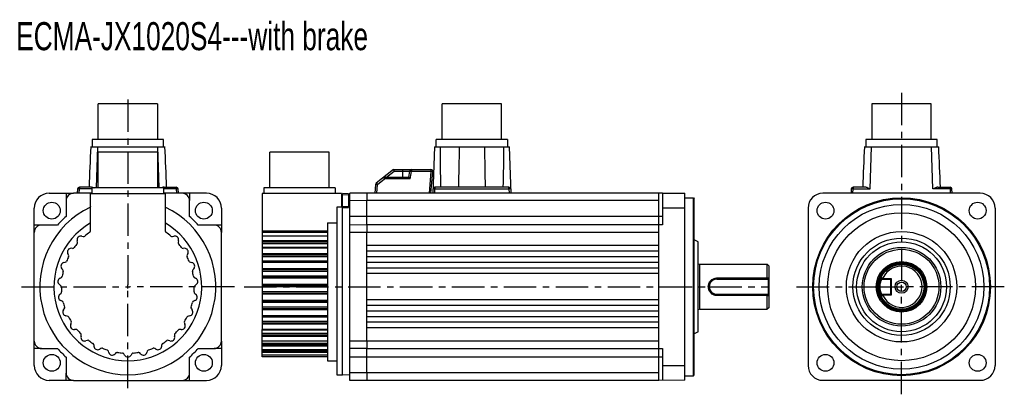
# Model space of a CAD drawing. Header units: millimetres. Extents: x 180 to 707, y 263 to 464.
import ezdxf

# ---------------------------------------------------------------- set-up
doc = ezdxf.new("R2010")
doc.units = ezdxf.units.MM
doc.header["$LTSCALE"] = 46.255
doc.linetypes.add('CENTER', pattern=[0.6, 0.375, -0.075, 0.075, -0.075])
doc.layers.get('0').update_dxf_attribs({"linetype": 'CONTINUOUS'})
doc.layers.add('DEFAULT_1', color=7, linetype='CENTER')
doc.styles.get("Standard").update_dxf_attribs({"font": 'txt', "width": 0.7})

msp = doc.modelspace()

# ---------------------------------------------------------------- linework, layer by layer
at = {"color": 7, "linetype": 'Continuous'}
for p, q in [((222.27, 399.63), (222.27, 418.68)), ((254.02, 418.68), (222.27, 418.68)), ((254.02, 418.68), (254.02, 399.63)), ((406.18, 399.63), (406.18, 418.68)), ((437.93, 418.68), (406.18, 418.68)), ((437.93, 399.63), (437.93, 418.68)), ((635.77, 418.68), (635.77, 399.63)), ((667.52, 418.68), (635.77, 418.68)), ((667.52, 399.63), (667.52, 418.68)), ((218.14, 395.63), (258.14, 395.63)), ((219.09, 399.63), (219.09, 395.63)), ((257.19, 399.63), (219.09, 399.63)), ((221.37, 373.73), (222.14, 395.63)), ((254.91, 373.73), (254.14, 395.63)), ((257.19, 395.63), (257.19, 399.63)), ((402.05, 395.63), (401.19, 370.93)), ((402.05, 395.63), (442.05, 395.63)), ((403, 395.63), (403, 399.63)), ((441.1, 399.63), (403, 399.63)), ((441.1, 399.63), (441.1, 395.63)), ((442.92, 370.93), (442.05, 395.63)), ((631.65, 395.63), (671.65, 395.63)), ((632.6, 399.63), (632.6, 395.63)), ((670.7, 399.63), (632.6, 399.63)), ((634.86, 373.16), (635.65, 395.63)), ((668.44, 373.16), (667.65, 395.63)), ((670.7, 395.63), (670.7, 399.63)), ((222.27, 373.73), (222.27, 392.78)), ((254.02, 392.78), (222.27, 392.78)), ((254.02, 392.78), (254.02, 373.73)), ((314, 373.73), (314, 392.78)), ((345.75, 392.78), (314, 392.78)), ((345.75, 373.73), (345.75, 392.78)), ((380.12, 383.48), (370.94, 376.26)), ((375.38, 379.48), (375.38, 378.56)), ((375.38, 379.48), (388.13, 379.48)), ((376.43, 379.48), (380.47, 382.65)), ((380.13, 383.48), (400.16, 383.48)), ((380.47, 382.65), (388.68, 382.65)), ((385.12, 379.48), (385.12, 383.48)), ((388.68, 382.65), (388.12, 379.48)), ((388.96, 378.56), (389.67, 382.56)), ((389.67, 383.48), (389.67, 382.56)), ((400.16, 382.56), (389.67, 382.56)), ((400.16, 382.56), (399.14, 370.93)), ((400.15, 370.93), (401.15, 382.39)), ((400.16, 383.48), (400.16, 382.56)), ((212.23, 374.13), (212.23, 373.16)), ((218.78, 374.13), (212.23, 374.13)), ((219.09, 370.73), (219.09, 373.73)), ((257.19, 373.73), (219.09, 373.73)), ((257.19, 373.73), (257.19, 370.73)), ((257.5, 374.13), (264.05, 374.13)), ((264.05, 374.13), (264.05, 373.16)), ((310.82, 373.73), (310.82, 370.73)), ((348.92, 373.73), (310.82, 373.73)), ((348.92, 373.73), (348.92, 370.73)), ((370.56, 375.56), (370.15, 370.93)), ((371.15, 370.93), (371.55, 375.56)), ((371.55, 375.56), (375.38, 378.56)), ((388.96, 378.56), (375.38, 378.56)), ((402.27, 374.13), (402.27, 373.16)), ((441.84, 374.13), (402.27, 374.13)), ((441.84, 373.16), (441.84, 374.13)), ((625.74, 374.13), (625.74, 373.16)), ((632.29, 374.13), (625.74, 374.13)), ((671.01, 374.13), (677.56, 374.13)), ((677.56, 374.13), (677.56, 373.16)), ((196.14, 370.92), (209.14, 370.93)), ((205.14, 370.92), (205.14, 370.93)), ((205.14, 370.93), (205.14, 367.09)), ((209.14, 370.93), (209.16, 370.91)), ((219.09, 370.91), (209.16, 370.91)), ((211.23, 373.16), (211.15, 370.93)), ((212.15, 370.93), (212.23, 373.16)), ((219.09, 373.16), (212.23, 373.16)), ((218.15, 350.78), (218.15, 370.73)), ((218.15, 370.73), (258.14, 370.73)), ((264.05, 373.16), (257.19, 373.16)), ((267.13, 370.91), (257.19, 370.91)), ((258.14, 370.73), (258.13, 350.78)), ((264.05, 373.16), (264.13, 370.93)), ((265.13, 370.93), (265.05, 373.16)), ((280.14, 370.92), (267.14, 370.93)), ((271.14, 370.93), (271.14, 367.09)), ((309.87, 370.73), (309.87, 298.07)), ((352.37, 370.73), (309.87, 370.73)), ((352.37, 370.73), (352.37, 363.46)), ((352.87, 273.93), (352.87, 370.73)), ((356.07, 370.56), (352.87, 370.73)), ((352.87, 370.23), (356.07, 370.06)), ((356.07, 370.56), (356.07, 363.22)), ((365.87, 370.93), (356.87, 370.91)), ((356.87, 270.94), (356.87, 370.91)), ((523.87, 370.92), (365.87, 370.93)), ((365.87, 370.93), (365.87, 366.93)), ((402.19, 370.93), (402.27, 373.16)), ((402.27, 373.16), (441.84, 373.16)), ((441.84, 373.16), (441.92, 370.93)), ((521.87, 270.93), (521.87, 370.93)), ((523.87, 370.92), (535.87, 370.9)), ((523.87, 370.92), (523.87, 353.93)), ((535.87, 270.95), (535.87, 370.9)), ((535.87, 368.43), (540.37, 368.43)), ((540.37, 368.43), (540.87, 367.93)), ((540.37, 273.43), (540.37, 368.43)), ((609.65, 370.92), (609.65, 370.9)), ((693.65, 370.9), (609.65, 370.9)), ((624.74, 373.16), (624.66, 370.93)), ((625.66, 370.93), (625.74, 373.16)), ((625.74, 373.16), (634.86, 373.16)), ((677.56, 373.16), (668.44, 373.16)), ((677.56, 373.16), (677.64, 370.93)), ((678.64, 370.93), (678.56, 373.16)), ((693.65, 370.92), (693.65, 370.9)), ((205.16, 366.91), (205.16, 358.48)), ((271.13, 358.48), (271.13, 366.91)), ((349.87, 363.46), (349.87, 273.93)), ((352.87, 363.46), (349.87, 363.46)), ((352.37, 367.93), (352.87, 367.9)), ((356.07, 363.67), (352.87, 363.78)), ((352.87, 363.33), (356.07, 363.22)), ((356.87, 367.72), (356.07, 367.76)), ((365.87, 366.93), (356.87, 366.91)), ((365.87, 353.93), (365.87, 366.93)), ((521.87, 366.93), (365.87, 366.93)), ((540.87, 273.93), (540.87, 367.93)), ((188.14, 349.93), (188.14, 362.93)), ((288.14, 362.93), (288.14, 349.93)), ((523.87, 358.49), (356.87, 358.48)), ((535.87, 362.93), (523.87, 362.93)), ((601.67, 362.93), (601.65, 362.93)), ((601.67, 362.93), (601.67, 278.93)), ((701.65, 362.93), (701.62, 362.93)), ((701.62, 362.93), (701.62, 278.93)), ((191.97, 353.92), (188.14, 353.92)), ((200.59, 353.91), (192.16, 353.91)), ((284.13, 353.91), (275.7, 353.91)), ((288.14, 353.92), (284.31, 353.92)), ((344.87, 354.99), (344.87, 281.43)), ((344.87, 354.99), (349.87, 354.99)), ((365.87, 353.93), (356.87, 353.91)), ((523.87, 353.93), (365.87, 353.93)), ((365.87, 353.93), (365.87, 349.93)), ((188.16, 291.94), (188.16, 349.91)), ((213.56, 347.96), (214.25, 347.77)), ((262.03, 347.77), (262.73, 347.96)), ((288.13, 291.94), (288.13, 349.91)), ((309.87, 350.78), (344.87, 350.78)), ((344.87, 349.96), (309.87, 349.96)), ((344.87, 348.03), (309.87, 348.03)), ((365.87, 349.93), (356.87, 349.91)), ((365.87, 291.93), (365.87, 349.93)), ((521.87, 349.93), (365.87, 349.93)), ((211.3, 344.82), (211.11, 345.51)), ((265.17, 345.51), (264.98, 344.82)), ((344.87, 345.51), (309.87, 345.51)), ((344.87, 344.82), (309.87, 344.82)), ((344.87, 343.91), (309.87, 343.91)), ((521.87, 342.93), (365.87, 342.93)), ((542.87, 344.93), (540.87, 346.07)), ((542.87, 296.93), (542.87, 344.93)), ((206.46, 337.89), (206.12, 338.53)), ((208.64, 341.45), (207.92, 341.47)), ((268.36, 341.47), (267.64, 341.45)), ((270.16, 338.52), (269.82, 337.89)), ((344.87, 341.86), (309.87, 341.86)), ((344.87, 341.47), (309.87, 341.47)), ((344.87, 338.52), (309.87, 338.53)), ((344.87, 337.89), (309.87, 337.89)), ((344.87, 336.96), (309.87, 336.96)), ((521.87, 339.93), (365.87, 339.93)), ((521.87, 336.93), (365.87, 336.93)), ((203.96, 333.85), (204.67, 334)), ((271.61, 334), (272.32, 333.85)), ((344.87, 334.59), (309.87, 334.59)), ((344.87, 334), (309.87, 334)), ((344.87, 333.85), (309.87, 333.85)), ((521.87, 333.93), (365.87, 333.93)), ((542.87, 333.18), (543.87, 332.93)), ((543.87, 332.93), (579.87, 332.93)), ((543.87, 308.93), (543.87, 332.93)), ((580.87, 331.93), (579.87, 332.93)), ((579.87, 325.62), (579.87, 332.93)), ((580.87, 309.93), (580.87, 331.93)), ((203.38, 330.03), (202.9, 330.56)), ((273.39, 330.56), (272.9, 330.03)), ((344.87, 330.56), (309.87, 330.56)), ((344.87, 330.03), (309.87, 330.03)), ((344.87, 329.13), (309.87, 329.13)), ((344.87, 326.57), (309.87, 326.57)), ((521.87, 330.93), (365.87, 330.93)), ((521.87, 327.93), (365.87, 327.93)), ((202.22, 321.66), (201.62, 322.07)), ((201.89, 325.51), (202.54, 325.82)), ((273.74, 325.82), (274.39, 325.51)), ((274.66, 322.07), (274.07, 321.66)), ((344.87, 325.83), (309.87, 325.82)), ((344.87, 325.52), (309.87, 325.51)), ((344.87, 322.07), (309.87, 322.07)), ((344.87, 321.66), (309.87, 321.66)), ((552.87, 325.62), (579.87, 325.62)), ((552.87, 324.93), (552.87, 325.62)), ((552.87, 324.93), (580.37, 324.93)), ((579.93, 325.57), (579.87, 325.62)), ((580.25, 325.57), (579.93, 325.57)), ((580.87, 325.58), (580.25, 325.57)), ((580.87, 325.43), (580.37, 324.93)), ((580.37, 324.93), (580.37, 316.93)), ((641.07, 324.93), (640.61, 325.62)), ((641.07, 324.93), (645.65, 324.93)), ((641.68, 325.58), (641.34, 325.57)), ((641.85, 325.43), (646.15, 325.43)), ((646.15, 325.43), (645.65, 324.93)), ((645.65, 324.93), (645.65, 316.93)), ((646.15, 325.43), (646.15, 316.43)), ((201.82, 316.93), (202.38, 317.38)), ((273.9, 317.38), (274.46, 316.92)), ((344.87, 320.84), (309.87, 320.84)), ((344.87, 318.23), (309.87, 318.23)), ((344.87, 317.38), (309.87, 317.38)), ((344.87, 316.93), (309.87, 316.92)), ((548.87, 320.93), (548.37, 320.93)), ((552.87, 316.93), (580.37, 316.93)), ((552.87, 316.23), (552.87, 316.93)), ((579.87, 316.23), (552.87, 316.23)), ((579.87, 316.23), (579.93, 316.29)), ((579.87, 308.93), (579.87, 316.23)), ((579.93, 316.29), (580.25, 316.29)), ((580.25, 316.29), (580.87, 316.28)), ((580.37, 316.93), (580.87, 316.43)), ((640.15, 320.93), (639.65, 320.93)), ((640.61, 316.23), (641.07, 316.93)), ((641.07, 316.93), (645.65, 316.93)), ((641.34, 316.28), (641.68, 316.28)), ((646.15, 316.43), (641.85, 316.43)), ((646.15, 316.43), (645.65, 316.93)), ((203.04, 313.26), (202.36, 313.51)), ((273.92, 313.51), (273.25, 313.26)), ((344.87, 313.51), (309.87, 313.51)), ((344.87, 313.25), (309.87, 313.26)), ((344.87, 312.55), (309.87, 312.56)), ((521.87, 313.93), (365.87, 313.93)), ((521.87, 310.93), (365.87, 310.93)), ((203.76, 308.56), (204.2, 309.13)), ((205.8, 305.27), (205.08, 305.37)), ((271.2, 305.36), (270.49, 305.27)), ((272.08, 309.13), (272.52, 308.56)), ((344.87, 310.04), (309.87, 310.04)), ((344.87, 309.13), (309.87, 309.13)), ((344.87, 308.56), (309.87, 308.56)), ((344.87, 305.36), (309.87, 305.37)), ((344.87, 305.27), (309.87, 305.27)), ((521.87, 307.93), (365.87, 307.93)), ((543.87, 308.93), (542.87, 308.68)), ((543.87, 308.93), (579.87, 308.93)), ((580.87, 309.93), (579.87, 308.93)), ((207.6, 300.87), (207.89, 301.53)), ((268.39, 301.53), (268.68, 300.87)), ((344.87, 304.73), (309.87, 304.74)), ((344.87, 302.46), (309.87, 302.46)), ((344.87, 301.53), (309.87, 301.53)), ((344.87, 300.87), (309.87, 300.87)), ((521.87, 304.93), (365.87, 304.93)), ((521.87, 301.93), (365.87, 301.93)), ((210.35, 298.15), (209.63, 298.08)), ((213.12, 294.3), (213.26, 295)), ((263.02, 295), (263.16, 294.3)), ((266.65, 298.08), (265.94, 298.15)), ((344.87, 298.07), (309.87, 298.07)), ((309.87, 283.43), (309.87, 298.02)), ((344.87, 297.81), (309.87, 297.81)), ((344.87, 295.89), (309.87, 295.89)), ((344.87, 295), (309.87, 295)), ((521.87, 298.93), (365.87, 298.93)), ((542.87, 296.93), (540.87, 295.78)), ((188.14, 278.93), (188.14, 291.93)), ((216.43, 292.3), (215.75, 292.05)), ((220, 289.91), (220.03, 289.19)), ((256.25, 289.19), (256.29, 289.91)), ((260.53, 292.05), (259.85, 292.3)), ((288.14, 291.93), (288.14, 278.93)), ((344.87, 294.3), (309.87, 294.3)), ((344.87, 291.94), (309.87, 291.94)), ((344.87, 290.71), (309.87, 290.71)), ((344.87, 289.91), (309.87, 289.91)), ((365.87, 291.93), (356.87, 291.94)), ((521.87, 291.93), (365.87, 291.93)), ((365.87, 291.93), (365.87, 287.93)), ((188.14, 287.93), (188.14, 287.93)), ((191.97, 287.93), (188.14, 287.93)), ((192.16, 287.94), (200.59, 287.94)), ((223.71, 288.02), (223.11, 287.63)), ((227.94, 285.84), (227.74, 286.53)), ((231.79, 285.56), (231.3, 285.04)), ((236.41, 284.43), (236.06, 285.05)), ((240.23, 285.05), (239.87, 284.43)), ((244.98, 285.03), (244.49, 285.56)), ((248.54, 286.53), (248.34, 285.84)), ((253.17, 287.62), (252.57, 288.02)), ((275.7, 287.94), (284.13, 287.94)), ((288.14, 287.93), (284.31, 287.93)), ((288.14, 287.93), (288.14, 287.93)), ((344.87, 289.19), (309.87, 289.19)), ((344.87, 287.3), (309.87, 287.3)), ((344.87, 287.2), (309.87, 287.2)), ((344.87, 286.53), (309.87, 286.53)), ((344.87, 285.84), (309.87, 285.84)), ((344.87, 284.41), (309.87, 284.41)), ((365.87, 287.93), (356.87, 287.94)), ((365.87, 274.93), (365.87, 287.93)), ((365.87, 287.93), (523.87, 287.93)), ((523.87, 287.93), (523.87, 270.93)), ((205.16, 283.37), (205.16, 274.94)), ((271.13, 274.94), (271.13, 283.37)), ((344.87, 283.43), (309.87, 283.43)), ((344.87, 281.43), (349.87, 281.43)), ((523.87, 283.36), (356.87, 283.37)), ((523.87, 278.93), (535.87, 278.93)), ((205.14, 270.93), (205.14, 274.76)), ((271.14, 270.93), (271.14, 274.76)), ((349.87, 273.93), (352.87, 273.93)), ((352.87, 273.93), (356.87, 274.14)), ((365.87, 274.93), (356.87, 274.94)), ((521.87, 274.93), (365.87, 274.93)), ((365.87, 274.93), (365.87, 270.93)), ((540.37, 273.43), (540.87, 273.93)), ((209.14, 270.93), (196.14, 270.93)), ((205.14, 270.93), (205.14, 270.93)), ((209.16, 270.94), (267.13, 270.94)), ((267.14, 270.93), (280.14, 270.93)), ((271.14, 270.93), (271.14, 270.93)), ((365.87, 270.93), (356.87, 270.94)), ((521.87, 270.93), (365.87, 270.93)), ((535.87, 270.95), (521.87, 270.93)), ((535.87, 273.43), (540.37, 273.43)), ((609.65, 270.95), (693.65, 270.95)), ((609.65, 270.93), (609.65, 270.95))]:
    msp.add_line(p, q, dxfattribs=at)
at = {"color": 2, "linetype": 'Continuous'}
for p, q in [((238.14, 319.93), (238.14, 321.93)), ((651.65, 319.93), (651.65, 321.93)), ((237.14, 320.93), (239.14, 320.93)), ((650.65, 320.93), (652.65, 320.93))]:
    msp.add_line(p, q, dxfattribs=at)
at = {"color": 7, "linetype": 'Continuous'}
for centre, radius in [((651.65, 320.93), 47.5), ((197.48, 361.59), 4.5), ((278.8, 361.59), 4.5), ((651.65, 320.93), 47), ((610.99, 361.59), 4.5), ((651.65, 320.93), 44), ((692.31, 361.59), 4.5), ((651.65, 320.93), 39.5), ((651.65, 320.93), 29.5), ((651.65, 320.93), 26), ((651.65, 320.93), 24), ((651.65, 320.93), 21), ((651.65, 320.93), 20), ((651.65, 320.93), 13.5), ((651.65, 320.93), 12.99), ((651.65, 320.93), 12.5), ((651.65, 320.93), 12.25), ((651.65, 320.93), 12), ((651.65, 320.93), 3.5), ((651.65, 320.93), 2.5), ((197.48, 280.27), 4.5), ((278.8, 280.27), 4.5), ((610.99, 280.27), 4.5), ((692.31, 280.27), 4.5)]:
    msp.add_circle(centre, radius, dxfattribs=at)
for centre, radius, start, end in [((1994.05, 310.72), 1777.79, 177.26258, 177.95611), ((-1517.73, 310.72), 1777.75, 2.0441, 2.73764), ((2362.13, 413.36), 1957.23, 180.51918, 181.14864), ((-1518.81, 413.36), 1958.02, 358.85192, 359.48112), ((2407.56, 310.72), 1777.79, 177.26258, 177.95611), ((-1104.22, 310.72), 1777.75, 2.0441, 2.73764), ((375.38, 378.48), 1, 90, 128.1319), ((389.67, 382.48), 1, 90, 170), ((400.16, 382.48), 1, 355, 90), ((212.23, 373.13), 1, 90, 178), ((264.05, 373.13), 1, 2, 90), ((371.55, 375.48), 1, 128.1319, 175), ((402.27, 373.13), 1, 90, 178), ((441.84, 373.13), 1, 2, 90), ((625.74, 373.13), 1, 90, 178), ((677.56, 373.13), 1, 2, 90), ((196.14, 362.93), 8, 90, 180), ((280.14, 362.93), 8, 0, 90), ((609.65, 362.93), 7.98, 90, 180), ((693.65, 362.93), 7.98, 0, 90), ((238.14, 320.93), 47, 115.1839, 64.8162), ((238.14, 320.93), 49.98, 131.2917, 138.7083), ((238.14, 320.93), 49.98, 41.2917, 48.7083), ((238.14, 320.93), 39.5, 120.4185, 59.5816), ((213.04, 346.03), 2, 75, 195), ((214.51, 348.73), 1, 254.9694, 310.361), ((238.14, 320.93), 35.5, 125.1175, 130.361), ((217.15, 350.78), 1, 305.1175, 360), ((259.13, 350.78), 1, 179.9705, 234.8825), ((238.14, 320.93), 35.5, 49.639, 54.8825), ((261.77, 348.73), 1, 229.639, 285), ((263.24, 346.03), 2, 345, 105), ((238.14, 320.93), 35.5, 139.639, 143.861), ((210.33, 344.56), 1, 319.639, 15), ((265.95, 344.56), 1, 164.9694, 220.361), ((238.14, 320.93), 35.5, 36.139, 40.361), ((238.14, 320.93), 35.5, 153.139, 157.361), ((207.87, 339.48), 2, 88.5, 208.5), ((205.59, 337.42), 1, 333.139, 28.5), ((208.67, 342.45), 1, 268.4516, 323.861), ((267.61, 342.45), 1, 216.139, 271.5), ((268.41, 339.48), 2, 331.5, 91.5087), ((270.7, 337.42), 1, 151.4694, 206.861), ((238.14, 320.93), 35.5, 22.639, 26.861), ((204.38, 331.9), 2, 102, 222), ((204.46, 334.97), 1, 281.9694, 337.361), ((271.82, 334.97), 1, 202.639, 258), ((271.9, 331.9), 2, 318, 78), ((651.65, 320.93), 12.38, 90, 89.8004), ((651.65, 320.93), 11, 205.0037, 154.9963), ((202.11, 326.72), 1, 295.4694, 350.861), ((238.14, 320.93), 35.5, 166.639, 170.861), ((202.64, 329.36), 1, 346.639, 42), ((273.65, 329.36), 1, 137.9694, 193.361), ((238.14, 320.93), 35.5, 9.139, 13.361), ((274.17, 326.72), 1, 189.139, 244.5), ((202.75, 323.71), 2, 115.5, 235.5), ((201.65, 320.84), 1, 0.139, 55.5), ((274.63, 320.84), 1, 124.4694, 179.861), ((273.53, 323.71), 2, 304.5, 64.5), ((552.87, 320.93), 4, 90, 270), ((749.8, 254.45), 184.15, 157.2844, 157.4992), ((569.1, 245.29), 108.23, 47.77, 47.8878), ((670.41, 324.84), 28.57, 178.8217, 179.8246), ((203.08, 315.37), 2, 129, 249), ((201.75, 318.15), 1, 308.9694, 4.361), ((238.14, 320.93), 35.5, 180.139, 184.361), ((238.14, 320.93), 35.5, 355.639, 359.861), ((274.53, 318.15), 1, 175.639, 231), ((273.2, 315.37), 2, 291, 51), ((750.12, 387.54), 184.5, 202.5026, 202.717), ((568.98, 396.68), 108.4, 312.1178, 312.2355), ((670.34, 317.01), 28.5, 180.1717, 181.1768), ((202.68, 312.32), 1, 13.639, 69), ((238.14, 320.93), 35.5, 193.639, 197.861), ((238.14, 320.93), 35.5, 342.139, 346.361), ((273.6, 312.32), 1, 110.9694, 166.361), ((205.34, 307.34), 2, 142.5, 262.5), ((203.41, 309.74), 1, 322.4694, 17.861), ((205.67, 304.28), 1, 27.139, 82.5), ((270.62, 304.28), 1, 97.4694, 152.861), ((270.94, 307.34), 2, 277.5, 37.5), ((272.88, 309.74), 1, 162.139, 217.5), ((238.14, 320.93), 35.5, 207.139, 211.361), ((209.42, 300.06), 2, 156, 276), ((206.98, 301.94), 1, 335.9694, 31.361), ((266.86, 300.06), 2, 264, 24), ((269.3, 301.94), 1, 148.639, 204), ((238.14, 320.93), 35.5, 328.639, 332.861), ((210.45, 297.16), 1, 40.639, 96), ((238.14, 320.93), 35.5, 220.639, 224.861), ((212.27, 295.19), 1, 349.4694, 44.861), ((264.01, 295.19), 1, 135.139, 190.5), ((238.14, 320.93), 35.5, 315.139, 319.361), ((265.83, 297.16), 1, 83.9694, 139.361), ((215.09, 293.93), 2, 169.5, 289.5), ((216.76, 291.35), 1, 54.139, 109.5), ((238.14, 320.93), 35.5, 234.139, 238.361), ((219, 289.86), 1, 2.9694, 58.361), ((257.28, 289.86), 1, 121.639, 177), ((238.14, 320.93), 35.5, 301.639, 305.861), ((259.52, 291.35), 1, 70.4694, 125.861), ((261.2, 293.93), 2, 250.5, 10.5), ((238.14, 320.93), 49.98, 221.2917, 228.7083), ((222.02, 289.3), 2, 183, 303), ((224.26, 287.18), 1, 67.639, 123), ((238.14, 320.93), 35.5, 247.639, 251.861), ((226.78, 286.25), 1, 16.4694, 71.861), ((229.85, 286.41), 2, 196.5, 316.5), ((232.52, 284.87), 1, 81.139, 136.5), ((238.14, 320.93), 35.5, 261.139, 265.361), ((235.19, 284.55), 1, 29.9694, 85.361), ((238.14, 285.43), 2, 210, 330), ((241.09, 284.55), 1, 94.639, 150), ((238.14, 320.93), 35.5, 274.639, 278.861), ((243.76, 284.87), 1, 43.4694, 98.861), ((246.43, 286.41), 2, 223.5, 343.5), ((249.5, 286.25), 1, 108.139, 163.5), ((238.14, 320.93), 35.5, 288.139, 292.361), ((252.02, 287.18), 1, 56.9694, 112.361), ((254.26, 289.3), 2, 237, 357), ((238.14, 320.93), 49.98, 311.2917, 318.7083), ((196.14, 278.93), 8, 180, 270), ((280.14, 278.93), 8, 270, 360), ((609.65, 278.93), 7.98, 180, 270), ((693.65, 278.93), 7.98, 270, 360)]:
    msp.add_arc(centre, radius, start, end, dxfattribs=at)
for centre, major_axis, start_param, end_param in [((209.16, 366.91), (-2.83, 2.83), -0.785397, 0.785397), ((267.13, 366.91), (2.83, 2.83), -0.785397, 0.785397), ((192.16, 349.91), (2.83, -2.83), 2.356196, 3.926989), ((284.13, 349.91), (2.83, 2.83), -0.785397, 0.785397), ((192.16, 291.94), (2.83, 2.83), -3.926989, -2.356196), ((284.13, 291.94), (2.83, -2.83), -0.785397, 0.785397), ((209.16, 274.94), (-2.83, -2.83), -0.785397, 0.785397), ((267.13, 274.94), (2.83, -2.83), -0.785397, 0.785397)]:
    msp.add_ellipse(centre, major_axis=major_axis, ratio=0.999997, start_param=start_param, end_param=end_param, dxfattribs=at)
for points in [[(415.23, 395.63), (415.1, 388.46), (414.96, 381.29), (414.82, 374.13)], [(429.29, 374.13), (429.15, 381.29), (429.01, 388.46), (428.88, 395.63)], [(219.82, 373.88), (219.94, 373.83), (220.06, 373.78), (220.18, 373.73)], [(256.46, 373.88), (256.34, 373.83), (256.22, 373.78), (256.1, 373.73)], [(218.14, 363.78), (218.14, 363.65), (218.09, 363.52), (218.01, 363.44)], [(258.43, 363.33), (258.32, 363.38), (258.22, 363.48), (258.18, 363.59)], [(641.34, 325.57), (641.11, 325.57), (640.88, 325.57), (640.64, 325.57)], [(640.64, 316.29), (640.88, 316.29), (641.11, 316.29), (641.34, 316.28)]]:
    msp.add_open_spline(points, degree=3, dxfattribs=at)
for points, knots in [([(374.82, 379.22), (374.8, 379.23), (374.79, 379.25), (374.76, 379.27), (374.76, 379.26)], [0, 0, 0, 0, 0.723032, 1, 1, 1, 1]), ([(375.38, 378.56), (375.27, 378.7), (375.08, 378.92), (374.9, 379.14), (374.82, 379.22)], [0, 0, 0, 0, 0.605469, 1, 1, 1, 1]), ([(380.47, 382.65), (380.43, 382.76), (380.36, 382.95), (380.27, 383.18), (380.21, 383.33), (380.17, 383.41), (380.15, 383.45), (380.13, 383.48), (380.13, 383.48)], [0, 0, 0, 0, 0.378923, 0.696533, 0.819956, 0.913865, 0.974368, 1, 1, 1, 1]), ([(388.13, 379.48), (388.14, 379.48), (388.18, 379.44), (388.24, 379.38), (388.33, 379.29), (388.44, 379.17), (388.56, 379.03), (388.74, 378.83), (388.87, 378.67), (388.96, 378.56)], [0, 0, 0, 0, 0.033584, 0.108612, 0.216785, 0.349, 0.498073, 0.659042, 1, 1, 1, 1]), ([(388.68, 382.65), (388.69, 382.66), (388.72, 382.67), (388.77, 382.67), (388.87, 382.67), (389.04, 382.66), (389.32, 382.62), (389.55, 382.59), (389.67, 382.56)], [0, 0, 0, 0, 0.025232, 0.0835, 0.175865, 0.299158, 0.620339, 1, 1, 1, 1]), ([(401.15, 382.39), (401.15, 382.4), (401.12, 382.42), (401.07, 382.43), (400.98, 382.46), (400.8, 382.49), (400.52, 382.53), (400.29, 382.55), (400.16, 382.56)], [0, 0, 0, 0, 0.025352, 0.083939, 0.176758, 0.300517, 0.622036, 1, 1, 1, 1]), ([(218.78, 374.13), (218.81, 374.13), (218.94, 374.12), (219.07, 374.1), (219.17, 374.08)], [0, 0, 0, 0, 0.241031, 1, 1, 1, 1]), ([(219.17, 374.08), (219.23, 374.07), (219.45, 374.02), (219.66, 373.94), (219.82, 373.88)], [0, 0, 0, 0, 0.240052, 1, 1, 1, 1]), ([(257.11, 374.08), (257.06, 374.07), (256.84, 374.02), (256.62, 373.94), (256.46, 373.88)], [0, 0, 0, 0, 0.240051, 1, 1, 1, 1]), ([(257.5, 374.13), (257.47, 374.13), (257.34, 374.12), (257.21, 374.1), (257.11, 374.08)], [0, 0, 0, 0, 0.241031, 1, 1, 1, 1]), ([(371.55, 375.56), (371.43, 375.58), (371.19, 375.59), (370.92, 375.6), (370.74, 375.6), (370.64, 375.59), (370.59, 375.59), (370.56, 375.57), (370.56, 375.56)], [0, 0, 0, 0, 0.379048, 0.700297, 0.823733, 0.916251, 0.974649, 1, 1, 1, 1]), ([(370.94, 376.26), (370.94, 376.27), (370.97, 376.25), (371, 376.22), (371.06, 376.15), (371.14, 376.07), (371.23, 375.96), (371.37, 375.79), (371.48, 375.66), (371.55, 375.56)], [0, 0, 0, 0, 0.021675, 0.078263, 0.169464, 0.292058, 0.441989, 0.614149, 1, 1, 1, 1]), ([(634.86, 373.16), (634.42, 373.38), (633.78, 373.71), (632.92, 374.04), (632.49, 374.13), (632.29, 374.13)], [0, 0, 0, 0, 0.532518, 0.779327, 1, 1, 1, 1]), ([(671.01, 374.13), (670.81, 374.13), (670.38, 374.04), (669.52, 373.71), (668.87, 373.38), (668.44, 373.16)], [0, 0, 0, 0, 0.220673, 0.467482, 1, 1, 1, 1]), ([(212.23, 373.16), (212.1, 373.17), (211.92, 373.17), (211.68, 373.18), (211.53, 373.18), (211.41, 373.18), (211.31, 373.18), (211.27, 373.17), (211.23, 373.17), (211.23, 373.16)], [0, 0, 0, 0, 0.382047, 0.554699, 0.705918, 0.830042, 0.922521, 0.979614, 1, 1, 1, 1]), ([(265.05, 373.16), (265.05, 373.17), (265.01, 373.17), (264.97, 373.18), (264.87, 373.18), (264.75, 373.18), (264.6, 373.18), (264.37, 373.17), (264.18, 373.17), (264.05, 373.16)], [0, 0, 0, 0, 0.02039, 0.077489, 0.169976, 0.294108, 0.445329, 0.617975, 1, 1, 1, 1]), ([(402.27, 373.16), (402.14, 373.17), (401.96, 373.17), (401.72, 373.18), (401.57, 373.18), (401.45, 373.18), (401.35, 373.18), (401.31, 373.17), (401.27, 373.17), (401.27, 373.16)], [0, 0, 0, 0, 0.382047, 0.554699, 0.705918, 0.830042, 0.922521, 0.979614, 1, 1, 1, 1]), ([(442.84, 373.16), (442.84, 373.17), (442.8, 373.17), (442.76, 373.18), (442.66, 373.18), (442.54, 373.18), (442.39, 373.18), (442.15, 373.17), (441.97, 373.17), (441.84, 373.16)], [0, 0, 0, 0, 0.02039, 0.077489, 0.169976, 0.294108, 0.445329, 0.617975, 1, 1, 1, 1]), ([(625.74, 373.16), (625.61, 373.17), (625.42, 373.17), (625.19, 373.18), (625.04, 373.18), (624.92, 373.18), (624.82, 373.18), (624.78, 373.17), (624.74, 373.17), (624.74, 373.16)], [0, 0, 0, 0, 0.382047, 0.554699, 0.705918, 0.830042, 0.922521, 0.979614, 1, 1, 1, 1]), ([(678.56, 373.16), (678.56, 373.17), (678.52, 373.17), (678.48, 373.18), (678.38, 373.18), (678.26, 373.18), (678.11, 373.18), (677.87, 373.17), (677.69, 373.17), (677.56, 373.16)], [0, 0, 0, 0, 0.02039, 0.077489, 0.169976, 0.294108, 0.445329, 0.617975, 1, 1, 1, 1]), ([(548.37, 320.93), (548.37, 321.53), (548.6, 322.74), (549.57, 324.29), (551.06, 325.36), (552.27, 325.62), (552.87, 325.62)], [0, 0, 0, 0, 0.251926, 0.500534, 0.748596, 1, 1, 1, 1]), ([(640.15, 320.93), (640.15, 321.19), (640.17, 321.71), (640.27, 322.45), (640.41, 323.13), (640.56, 323.65), (640.68, 324.01), (640.77, 324.24), (640.85, 324.44), (640.92, 324.61), (640.98, 324.74), (641.02, 324.83), (641.04, 324.88), (641.06, 324.91), (641.06, 324.92), (641.07, 324.93), (641.07, 324.93)], [0, 0, 0, 0, 0.190934, 0.374671, 0.544514, 0.695075, 0.761538, 0.821258, 0.873575, 0.917791, 0.953172, 0.978978, 0.988121, 0.994701, 0.998674, 1, 1, 1, 1]), ([(552.87, 316.23), (552.27, 316.23), (551.06, 316.49), (549.57, 317.56), (548.6, 319.12), (548.37, 320.32), (548.37, 320.93)], [0, 0, 0, 0, 0.25138, 0.499408, 0.748022, 1, 1, 1, 1]), ([(641.07, 316.93), (641.06, 316.93), (641.06, 316.94), (641.05, 316.95), (641.04, 316.98), (641.02, 317.03), (640.98, 317.12), (640.92, 317.25), (640.85, 317.42), (640.77, 317.62), (640.68, 317.85), (640.56, 318.21), (640.41, 318.72), (640.27, 319.4), (640.17, 320.15), (640.15, 320.66), (640.15, 320.93)], [0, 0, 0, 0, 0.001343, 0.005323, 0.011902, 0.021042, 0.046843, 0.082211, 0.12641, 0.178711, 0.238419, 0.304873, 0.455414, 0.625254, 0.809034, 1, 1, 1, 1])]:
    msp.add_open_spline(points, degree=3, knots=knots, dxfattribs=at)
at = {"layer": 'DEFAULT_1', "color": 2, "linetype": 'CENTER'}
for p, q in [((238.14, 420.98), (238.14, 321.93)), ((651.65, 424.51), (651.65, 321.93)), ((181.32, 320.93), (237.14, 320.93)), ((238.14, 266.8), (238.14, 319.93)), ((295.1, 320.93), (239.14, 320.93)), ((300.33, 320.93), (548.37, 320.93)), ((548.87, 320.93), (580.87, 320.93)), ((595.59, 320.93), (639.65, 320.93)), ((640.15, 320.93), (650.65, 320.93)), ((651.65, 263.49), (651.65, 319.93)), ((706.56, 320.93), (652.65, 320.93))]:
    msp.add_line(p, q, dxfattribs=at)

# ---------------------------------------------------------------- texts
at = {"color": 2, "linetype": 'Continuous', "insert": (178.46, 462.29), "char_height": 15, "width": 273, "attachment_point": 1, "line_spacing_factor": 0.9}
msp.add_mtext('ECMA-JX1020S4---with brake', dxfattribs=at)

doc.saveas('drawing.dxf')
